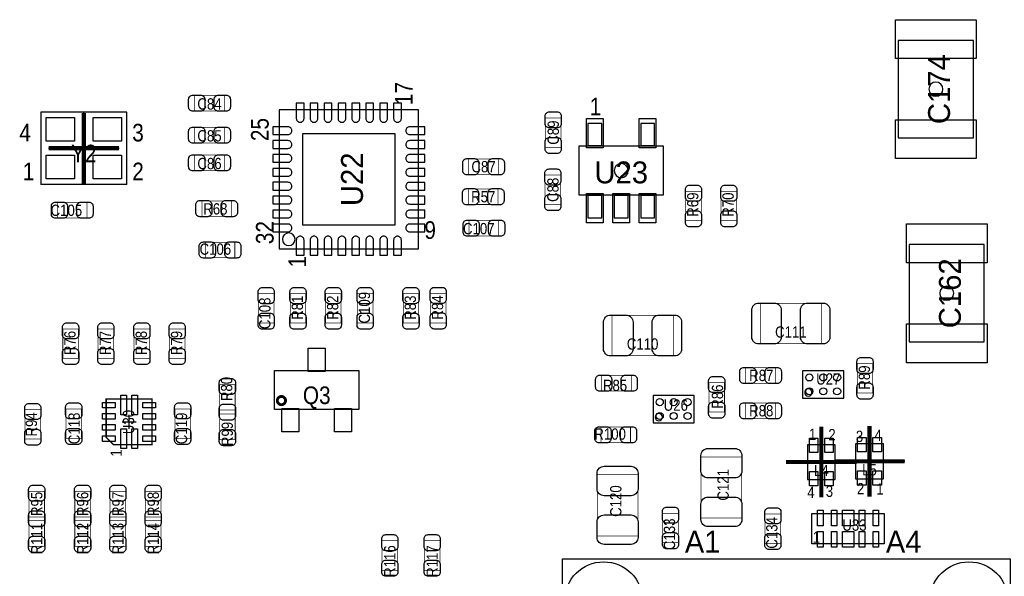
# Model space of a CAD drawing. Extents: x 0 to 170, y -5 to 120.
# Tile 7 of 13: x 96 to 131, y 18 to 38. Entities that reach past the tile are written whole.
import ezdxf
from ezdxf.enums import TextEntityAlignment as Align

# ---------------------------------------------------------------- set-up
doc = ezdxf.new("R2010")
doc.units = 0
for name, color, linetype in [('PG_ASSEMBLY_TOP', 140, 'CONTINUOUS'), ('PG_BODY_CENTER', 211, 'CONTINUOUS'), ('PIN_TOP', 160, 'CONTINUOUS'), ('RD_ASSEMBLY_TOP', 140, 'CONTINUOUS')]:
    doc.layers.add(name, color=color, linetype=linetype)

msp = doc.modelspace()

# ---------------------------------------------------------------- linework, layer by layer
at = {"layer": 'PG_ASSEMBLY_TOP'}
for points in [[(127.51181, 36.816792), (127.51181, 33.316672), (130.21183, 33.316672), (130.21183, 36.816792)], [(116.3447, 33.835594), (116.3447, 33.035494), (116.844572, 33.035494), (116.844572, 33.835594)], [(118.24462, 33.835594), (118.24462, 33.035494), (118.744492, 33.035494), (118.744492, 33.835594)], [(116.3447, 31.23565), (116.3447, 30.43555), (116.844572, 30.43555), (116.844572, 31.23565)], [(117.29466, 31.23565), (117.29466, 30.43555), (117.794532, 30.43555), (117.794532, 31.23565)], [(118.24462, 31.23565), (118.24462, 30.43555), (118.744492, 30.43555), (118.744492, 31.23565)], [(130.60299, 25.972008), (130.60299, 29.472128), (127.90297, 29.472128), (127.90297, 25.972008)], [(105.071926, 23.542244), (105.071926, 24.942292), (108.111798, 24.942292), (108.111798, 23.542244)], [(124.404628, 18.70329), (124.404628, 19.80311), (127.004572, 19.80311), (127.004572, 18.70329)]]:
    msp.add_lwpolyline(points, close=True, dxfattribs=at)
for points, const_width in [([(103.265478, 34.841942), (103.265478, 34.282126), (102.205282, 34.282126), (102.205282, 34.841942), (103.265478, 34.841942)], 0.024892), ([(114.818668, 34.032698), (115.378484, 34.032698), (115.378484, 32.972502), (114.818668, 32.972502), (114.818668, 34.032698)], 0.024892), ([(103.265478, 33.692592), (103.265478, 33.132776), (102.205282, 33.132776), (102.205282, 33.692592), (103.265478, 33.692592)], 0.024892), ([(103.265478, 32.695642), (103.265478, 32.135826), (102.205282, 32.135826), (102.205282, 32.695642), (103.265478, 32.695642)], 0.024892), ([(112.061752, 31.996888), (112.061752, 32.556704), (113.121948, 32.556704), (113.121948, 31.996888), (112.061752, 31.996888)], 0.024892), ([(115.367308, 30.915102), (114.807492, 30.915102), (114.807492, 31.975298), (115.367308, 31.975298), (115.367308, 30.915102)], 0.024892), ([(113.110518, 31.476442), (113.110518, 30.916626), (112.050322, 30.916626), (112.050322, 31.476442), (113.110518, 31.476442)], 0.024892), ([(119.862092, 31.391098), (120.421908, 31.391098), (120.421908, 30.330902), (119.862092, 30.330902), (119.862092, 31.391098)], 0.024892), ([(121.132092, 31.391098), (121.691908, 31.391098), (121.691908, 30.330902), (121.132092, 30.330902), (121.132092, 31.391098)], 0.024892), ([(97.266252, 30.432248), (97.266252, 30.992064), (98.326448, 30.992064), (98.326448, 30.432248), (97.266252, 30.432248)], 0.024892), ([(103.520748, 31.047944), (103.520748, 30.488128), (102.460552, 30.488128), (102.460552, 31.047944), (103.520748, 31.047944)], 0.024892), ([(112.074452, 29.785056), (112.074452, 30.344872), (113.134648, 30.344872), (113.134648, 29.785056), (112.074452, 29.785056)], 0.024892), ([(103.646478, 29.558742), (103.646478, 28.998926), (102.586282, 28.998926), (102.586282, 29.558742), (103.646478, 29.558742)], 0.024892), ([(104.495092, 27.708098), (105.054908, 27.708098), (105.054908, 26.647902), (104.495092, 26.647902), (104.495092, 27.708098)], 0.024892), ([(106.197908, 26.647902), (105.638092, 26.647902), (105.638092, 27.708098), (106.197908, 27.708098), (106.197908, 26.647902)], 0.024892), ([(106.908092, 27.708098), (107.467908, 27.708098), (107.467908, 26.647902), (106.908092, 26.647902), (106.908092, 27.708098)], 0.024892), ([(108.051092, 27.708098), (108.610908, 27.708098), (108.610908, 26.647902), (108.051092, 26.647902), (108.051092, 27.708098)], 0.024892), ([(109.702092, 27.708098), (110.261908, 27.708098), (110.261908, 26.647902), (109.702092, 26.647902), (109.702092, 27.708098)], 0.024892), ([(110.681008, 27.715718), (111.240824, 27.715718), (111.240824, 26.655522), (110.681008, 26.655522), (110.681008, 27.715718)], 0.024892), ([(124.747274, 27.36342), (124.747274, 25.903428), (122.547126, 25.903428), (122.547126, 27.36342), (124.747274, 27.36342)], 0.024892), ([(119.413274, 26.93162), (119.413274, 25.471628), (117.213126, 25.471628), (117.213126, 26.93162), (119.413274, 26.93162)], 0.024892), ([(98.019108, 25.377902), (97.459292, 25.377902), (97.459292, 26.438098), (98.019108, 26.438098), (98.019108, 25.377902)], 0.024892), ([(98.729292, 26.438098), (99.289108, 26.438098), (99.289108, 25.377902), (98.729292, 25.377902), (98.729292, 26.438098)], 0.024892), ([(100.584508, 25.377902), (100.024692, 25.377902), (100.024692, 26.438098), (100.584508, 26.438098), (100.584508, 25.377902)], 0.024892), ([(101.294692, 26.438098), (101.854508, 26.438098), (101.854508, 25.377902), (101.294692, 25.377902), (101.294692, 26.438098)], 0.024892), ([(126.593092, 24.133302), (126.033276, 24.133302), (126.033276, 25.193498), (126.593092, 25.193498), (126.593092, 24.133302)], 0.024892), ([(123.085098, 25.044908), (123.085098, 24.485092), (122.024902, 24.485092), (122.024902, 25.044908), (123.085098, 25.044908)], 0.024892), ([(103.098092, 24.437086), (103.657908, 24.437086), (103.657908, 23.37689), (103.098092, 23.37689), (103.098092, 24.437086)], 0.024892), ([(117.903498, 24.764492), (117.903498, 24.204676), (116.843302, 24.204676), (116.843302, 24.764492), (117.903498, 24.764492)], 0.024892), ([(121.259092, 23.447502), (120.699276, 23.447502), (120.699276, 24.507698), (121.259092, 24.507698), (121.259092, 23.447502)], 0.024892), ([(100.667312, 23.92045), (99.017328, 23.92045), (99.017328, 22.535134), (99.281996, 22.270466), (100.667312, 22.270466), (100.667312, 23.92045)], 0.0508), ([(123.085098, 23.774908), (123.085098, 23.215092), (122.024902, 23.215092), (122.024902, 23.774908), (123.085098, 23.774908)], 0.024892), ([(96.09709, 23.535132), (96.656906, 23.535132), (96.656906, 22.474936), (96.09709, 22.474936), (96.09709, 23.535132)], 0.024892), ([(98.130106, 22.500336), (97.57029, 22.500336), (97.57029, 23.560532), (98.130106, 23.560532), (98.130106, 22.500336)], 0.024892), ([(102.049834, 22.500336), (101.490018, 22.500336), (101.490018, 23.560532), (102.049834, 23.560532), (102.049834, 22.500336)], 0.024892), ([(103.657908, 22.456902), (103.098092, 22.456902), (103.098092, 23.517098), (103.657908, 23.517098), (103.657908, 22.456902)], 0.024892), ([(117.878098, 22.910292), (117.878098, 22.350476), (116.817902, 22.350476), (116.817902, 22.910292), (117.878098, 22.910292)], 0.024892), ([(121.87682, 19.631406), (120.416828, 19.631406), (120.416828, 21.831554), (121.87682, 21.831554), (121.87682, 19.631406)], 0.024892), ([(118.14302, 18.991326), (116.683028, 18.991326), (116.683028, 21.191474), (118.14302, 21.191474), (118.14302, 18.991326)], 0.024892), ([(96.240092, 20.596098), (96.799908, 20.596098), (96.799908, 19.535902), (96.240092, 19.535902), (96.240092, 20.596098)], 0.024892), ([(97.891092, 20.596098), (98.450908, 20.596098), (98.450908, 19.535902), (97.891092, 19.535902), (97.891092, 20.596098)], 0.024892), ([(99.161092, 20.596098), (99.720908, 20.596098), (99.720908, 19.535902), (99.161092, 19.535902), (99.161092, 20.596098)], 0.024892), ([(100.431092, 20.596098), (100.990908, 20.596098), (100.990908, 19.535902), (100.431092, 19.535902), (100.431092, 20.596098)], 0.024892), ([(96.799908, 18.615914), (96.240092, 18.615914), (96.240092, 19.67611), (96.799908, 19.67611), (96.799908, 18.615914)], 0.024892), ([(98.450908, 18.615914), (97.891092, 18.615914), (97.891092, 19.67611), (98.450908, 19.67611), (98.450908, 18.615914)], 0.024892), ([(99.720908, 18.615914), (99.161092, 18.615914), (99.161092, 19.67611), (99.720908, 19.67611), (99.720908, 18.615914)], 0.024892), ([(100.990908, 18.615914), (100.431092, 18.615914), (100.431092, 19.67611), (100.990908, 19.67611), (100.990908, 18.615914)], 0.024892), ([(119.597932, 18.748502), (119.038116, 18.748502), (119.038116, 19.808698), (119.597932, 19.808698), (119.597932, 18.748502)], 0.024892), ([(123.280932, 18.723102), (122.721116, 18.723102), (122.721116, 19.783298), (123.280932, 19.783298), (123.280932, 18.723102)], 0.024892), ([(108.940092, 18.818098), (109.499908, 18.818098), (109.499908, 17.757902), (108.940092, 17.757902), (108.940092, 18.818098)], 0.024892), ([(111.023908, 17.757902), (110.464092, 17.757902), (110.464092, 18.818098), (111.023908, 18.818098), (111.023908, 17.757902)], 0.024892)]:
    msp.add_lwpolyline(points, dxfattribs=dict(at, const_width=const_width))
for points in [[(96.66478, 34.241486), (96.66478, 31.640526)], [(99.76358, 34.241486), (96.66478, 34.241486)], [(99.76358, 31.640526), (99.76358, 34.241486)], [(110.2487, 29.322522), (110.2487, 34.326322), (105.2449, 34.326322), (105.2449, 29.322522), (110.2487, 29.322522)], [(116.01958, 33.010602), (116.01958, 31.260542), (119.069612, 31.260542), (119.069612, 33.010602), (116.01958, 33.010602)], [(99.76358, 31.640526), (96.66478, 31.640526)], [(125.550422, 23.95347), (125.550422, 24.933402), (124.070618, 24.933402), (124.070618, 23.95347), (125.550422, 23.95347)], [(120.170194, 23.06447), (120.170194, 24.044402), (118.69039, 24.044402), (118.69039, 23.06447), (120.170194, 23.06447)], [(124.24156, 21.024596), (125.24232, 21.024596), (125.24232, 22.274276), (124.24156, 22.274276), (124.24156, 21.024596)], [(126.9746, 22.299676), (125.97384, 22.299676), (125.97384, 21.049996), (126.9746, 21.049996), (126.9746, 22.299676)], [(115.432586, 0.395478), (115.432586, 18.165572), (131.53263, 18.165572), (131.53263, 0.395478), (115.432586, 0.395478)]]:
    msp.add_lwpolyline(points, dxfattribs=at)
msp.add_lwpolyline([(105.8164, 29.665422, 1), (105.3592, 29.665422, 1), (105.8164, 29.665422)], format="xyb", dxfattribs=at)
for points in [[(124.405644, 24.151336, 1), (124.143516, 24.151336, 1)], [(119.025416, 23.262336, 1), (118.763288, 23.262336, 1)]]:
    msp.add_lwpolyline(points, format="xyb", close=True, dxfattribs=at)
at = {"layer": 'PG_ASSEMBLY_TOP', "const_width": 0.1016}
msp.add_lwpolyline([(105.469944, 23.861268, 1), (105.17378, 23.861268, 1), (105.469944, 23.861268)], format="xyb", dxfattribs=at)
at = {"layer": 'PG_BODY_CENTER'}
for points in [[(129.11582, 35.066732, 1), (128.60782, 35.066732, 1)], [(117.798596, 32.135572, 1), (117.290596, 32.135572, 1)], [(129.50698, 27.722068, 1), (128.99898, 27.722068, 1)]]:
    msp.add_lwpolyline(points, format="xyb", close=True, dxfattribs=at)
at = {"layer": 'PG_BODY_CENTER', "const_width": 0.1524}
for points in [[(98.21418, 31.671006), (98.21418, 34.211006)], [(96.94418, 32.941006), (99.48418, 32.941006)], [(126.47422, 22.944836), (126.47422, 20.404836)], [(124.74194, 20.379436), (124.74194, 22.919436)], [(123.47194, 21.649436), (126.01194, 21.649436)], [(127.74422, 21.674836), (125.20422, 21.674836)]]:
    msp.add_lwpolyline(points, dxfattribs=at)
at = {"layer": 'PG_BODY_CENTER'}
for points in [[(98.21418, 31.671006), (98.21418, 34.211006)], [(96.94418, 32.941006), (99.48418, 32.941006)], [(99.58832, 23.095458), (100.09632, 23.095458)], [(99.84232, 22.841458), (99.84232, 23.349458)], [(124.74194, 20.379436), (124.74194, 22.919436)], [(126.47422, 22.944836), (126.47422, 20.404836)], [(123.47194, 21.649436), (126.01194, 21.649436)], [(127.74422, 21.674836), (125.20422, 21.674836)]]:
    msp.add_lwpolyline(points, dxfattribs=at)
at = {"layer": 'PIN_TOP'}
for points in [[(130.311779, 36.166806), (127.411861, 36.166806), (127.411861, 37.566854), (130.311779, 37.566854)], [(96.85782, 33.191196), (96.85782, 34.042096), (97.87382, 34.042096), (97.87382, 33.191196)], [(98.55454, 33.191196), (98.55454, 34.042096), (99.57054, 34.042096), (99.57054, 33.191196)], [(116.294662, 32.960564), (116.294662, 34.0106), (116.89461, 34.0106), (116.89461, 32.960564)], [(118.194582, 32.960564), (118.194582, 34.0106), (118.79453, 34.0106), (118.79453, 32.960564)], [(130.311779, 32.56661), (127.411861, 32.56661), (127.411861, 33.966658), (130.311779, 33.966658)], [(109.3978, 30.173422), (106.0958, 30.173422), (106.0958, 33.475422), (109.3978, 33.475422)], [(96.85782, 31.839916), (96.85782, 32.690816), (97.87382, 32.690816), (97.87382, 31.839916)], [(98.55454, 31.839916), (98.55454, 32.690816), (99.57054, 32.690816), (99.57054, 31.839916)], [(116.294662, 30.260544), (116.294662, 31.31058), (116.89461, 31.31058), (116.89461, 30.260544)], [(117.244622, 30.260544), (117.244622, 31.31058), (117.84457, 31.31058), (117.84457, 30.260544)], [(118.194582, 30.260544), (118.194582, 31.31058), (118.79453, 31.31058), (118.79453, 30.260544)], [(127.803021, 30.22219), (130.702939, 30.22219), (130.702939, 28.822142), (127.803021, 28.822142)], [(127.803021, 26.621994), (130.702939, 26.621994), (130.702939, 25.221946), (127.803021, 25.221946)], [(106.287062, 24.908002), (106.287062, 25.746202), (106.896662, 25.746202), (106.896662, 24.908002)], [(99.346004, 23.593806), (98.888804, 23.593806), (98.888804, 23.797006), (99.346004, 23.797006)], [(99.744022, 23.345394), (99.540822, 23.345394), (99.540822, 24.056594), (99.744022, 24.056594)], [(100.143818, 23.345394), (99.940618, 23.345394), (99.940618, 24.056594), (100.143818, 24.056594)], [(100.795836, 23.593806), (100.338636, 23.593806), (100.338636, 23.797006), (100.795836, 23.797006)], [(99.346004, 23.193756), (98.888804, 23.193756), (98.888804, 23.396956), (99.346004, 23.396956)], [(100.795836, 23.193756), (100.338636, 23.193756), (100.338636, 23.396956), (100.795836, 23.396956)], [(105.337102, 22.738334), (105.337102, 23.576534), (105.946702, 23.576534), (105.946702, 22.738334)], [(107.237022, 22.738334), (107.237022, 23.576534), (107.846622, 23.576534), (107.846622, 22.738334)], [(99.346004, 22.79396), (98.888804, 22.79396), (98.888804, 22.99716), (99.346004, 22.99716)], [(99.744022, 22.134322), (99.540822, 22.134322), (99.540822, 22.845522), (99.744022, 22.845522)], [(100.143818, 22.134322), (99.940618, 22.134322), (99.940618, 22.845522), (100.143818, 22.845522)], [(100.795836, 22.79396), (100.338636, 22.79396), (100.338636, 22.99716), (100.795836, 22.99716)], [(99.346004, 22.39391), (98.888804, 22.39391), (98.888804, 22.59711), (99.346004, 22.59711)], [(100.795836, 22.39391), (100.338636, 22.39391), (100.338636, 22.59711), (100.795836, 22.59711)], [(124.31522, 21.994876), (124.31522, 22.502876), (124.62002, 22.502876), (124.62002, 21.994876)], [(124.86386, 21.994876), (124.86386, 22.502876), (125.16866, 22.502876), (125.16866, 21.994876)], [(126.3523, 22.528276), (126.3523, 22.020276), (126.0475, 22.020276), (126.0475, 22.528276)], [(126.90094, 22.528276), (126.90094, 22.020276), (126.59614, 22.020276), (126.59614, 22.528276)], [(124.31522, 20.795996), (124.31522, 21.303996), (124.62002, 21.303996), (124.62002, 20.795996)], [(124.86386, 20.795996), (124.86386, 21.303996), (125.16866, 21.303996), (125.16866, 20.795996)], [(126.3523, 21.329396), (126.3523, 20.821396), (126.0475, 20.821396), (126.0475, 21.329396)], [(126.90094, 21.329396), (126.90094, 20.821396), (126.59614, 20.821396), (126.59614, 21.329396)], [(124.604526, 19.358864), (124.604526, 19.917664), (124.804424, 19.917664), (124.804424, 19.358864)], [(125.104398, 19.358864), (125.104398, 19.917664), (125.304296, 19.917664), (125.304296, 19.358864)], [(125.5014, 19.358864), (125.5014, 19.917664), (125.9078, 19.917664), (125.9078, 19.358864)], [(126.10465, 19.358864), (126.10465, 19.917664), (126.304548, 19.917664), (126.304548, 19.358864)], [(126.604522, 19.358864), (126.604522, 19.917664), (126.80442, 19.917664), (126.80442, 19.358864)], [(124.604526, 18.588736), (124.604526, 19.147536), (124.804424, 19.147536), (124.804424, 18.588736)], [(125.104398, 18.588736), (125.104398, 19.147536), (125.304296, 19.147536), (125.304296, 18.588736)], [(125.5014, 18.588736), (125.5014, 19.147536), (125.9078, 19.147536), (125.9078, 18.588736)], [(126.10465, 18.588736), (126.10465, 19.147536), (126.304548, 19.147536), (126.304548, 18.588736)], [(126.604522, 18.588736), (126.604522, 19.147536), (126.80442, 19.147536), (126.80442, 18.588736)]]:
    msp.add_lwpolyline(points, close=True, dxfattribs=at)
for points in [[(102.135432, 34.852102), (102.41534, 34.852102, -0.414846), (102.565454, 34.701988), (102.565454, 34.42208, -0.414846), (102.41534, 34.271966), (102.135432, 34.271966, -0.414846), (101.985318, 34.42208), (101.985318, 34.701988, -0.414846)], [(103.335328, 34.271966), (103.05542, 34.271966, -0.414846), (102.905306, 34.42208), (102.905306, 34.701988, -0.414846), (103.05542, 34.852102), (103.335328, 34.852102, -0.414846), (103.485442, 34.701988), (103.485442, 34.42208, -0.414846)], [(105.856786, 34.560002), (105.856786, 34.013902, 0.414214), (105.996486, 33.874202, 0.414214), (106.136186, 34.013902), (106.136186, 34.560002)], [(106.356912, 34.560002), (106.356912, 34.013902, 0.414214), (106.496612, 33.874202, 0.414214), (106.636312, 34.013902), (106.636312, 34.560002)], [(106.857038, 34.560002), (106.857038, 34.013902, 0.414214), (106.996738, 33.874202, 0.414214), (107.136438, 34.013902), (107.136438, 34.560002)], [(107.357164, 34.560002), (107.357164, 34.013902, 0.414214), (107.496864, 33.874202, 0.414214), (107.636564, 34.013902), (107.636564, 34.560002)], [(107.85729, 34.560002), (107.85729, 34.013902, 0.414214), (107.99699, 33.874202, 0.414214), (108.13669, 34.013902), (108.13669, 34.560002)], [(108.357416, 34.560002), (108.357416, 34.013902, 0.414214), (108.497116, 33.874202, 0.414214), (108.636816, 34.013902), (108.636816, 34.560002)], [(108.857542, 34.560002), (108.857542, 34.013902, 0.414214), (108.997242, 33.874202, 0.414214), (109.136942, 34.013902), (109.136942, 34.560002)], [(109.357668, 34.560002), (109.357668, 34.013902, 0.414214), (109.497368, 33.874202, 0.414214), (109.637068, 34.013902), (109.637068, 34.560002)], [(115.388644, 34.102548), (115.388644, 33.82264, -0.414846), (115.23853, 33.672526), (114.958622, 33.672526, -0.414846), (114.808508, 33.82264), (114.808508, 34.102548, -0.414846), (114.958622, 34.252662), (115.23853, 34.252662, -0.414846)], [(102.135432, 33.702752), (102.41534, 33.702752, -0.414846), (102.565454, 33.552638), (102.565454, 33.27273, -0.414846), (102.41534, 33.122616), (102.135432, 33.122616, -0.414846), (101.985318, 33.27273), (101.985318, 33.552638, -0.414846)], [(103.335328, 33.122616), (103.05542, 33.122616, -0.414846), (102.905306, 33.27273), (102.905306, 33.552638, -0.414846), (103.05542, 33.702752), (103.335328, 33.702752, -0.414846), (103.485442, 33.552638), (103.485442, 33.27273, -0.414846)], [(105.01122, 33.43529), (105.55732, 33.43529, 0.414214), (105.69702, 33.57499, 0.414214), (105.55732, 33.71469), (105.01122, 33.71469)], [(110.48238, 33.714436), (109.93628, 33.714436, 0.414214), (109.79658, 33.574736, 0.414214), (109.93628, 33.435036), (110.48238, 33.435036)], [(114.808508, 32.902652), (114.808508, 33.18256, -0.414846), (114.958622, 33.332674), (115.23853, 33.332674, -0.414846), (115.388644, 33.18256), (115.388644, 32.902652, -0.414846), (115.23853, 32.752538), (114.958622, 32.752538, -0.414846)], [(105.01122, 32.935164), (105.55732, 32.935164, 0.414214), (105.69702, 33.074864, 0.414214), (105.55732, 33.214564), (105.01122, 33.214564)], [(110.48238, 33.21431), (109.93628, 33.21431, 0.414214), (109.79658, 33.07461, 0.414214), (109.93628, 32.93491), (110.48238, 32.93491)], [(102.135432, 32.705802), (102.41534, 32.705802, -0.414846), (102.565454, 32.555688), (102.565454, 32.27578, -0.414846), (102.41534, 32.125666), (102.135432, 32.125666, -0.414846), (101.985318, 32.27578), (101.985318, 32.555688, -0.414846)], [(103.335328, 32.125666), (103.05542, 32.125666, -0.414846), (102.905306, 32.27578), (102.905306, 32.555688, -0.414846), (103.05542, 32.705802), (103.335328, 32.705802, -0.414846), (103.485442, 32.555688), (103.485442, 32.27578, -0.414846)], [(105.01122, 32.435038), (105.55732, 32.435038, 0.414214), (105.69702, 32.574738, 0.414214), (105.55732, 32.714438), (105.01122, 32.714438)], [(110.48238, 32.714184), (109.93628, 32.714184, 0.414214), (109.79658, 32.574484, 0.414214), (109.93628, 32.434784), (110.48238, 32.434784)], [(111.991902, 32.566864), (112.27181, 32.566864, -0.414846), (112.421924, 32.41675), (112.421924, 32.136842, -0.414846), (112.27181, 31.986728), (111.991902, 31.986728, -0.414846), (111.841788, 32.136842), (111.841788, 32.41675, -0.414846)], [(113.191798, 31.986728), (112.91189, 31.986728, -0.414846), (112.761776, 32.136842), (112.761776, 32.41675, -0.414846), (112.91189, 32.566864), (113.191798, 32.566864, -0.414846), (113.341912, 32.41675), (113.341912, 32.136842, -0.414846)], [(105.01122, 31.934912), (105.55732, 31.934912, 0.414214), (105.69702, 32.074612, 0.414214), (105.55732, 32.214312), (105.01122, 32.214312)], [(110.48238, 32.214058), (109.93628, 32.214058, 0.414214), (109.79658, 32.074358, 0.414214), (109.93628, 31.934658), (110.48238, 31.934658)], [(115.377468, 32.045148), (115.377468, 31.76524, -0.414846), (115.227354, 31.615126), (114.947446, 31.615126, -0.414846), (114.797332, 31.76524), (114.797332, 32.045148, -0.414846), (114.947446, 32.195262), (115.227354, 32.195262, -0.414846)], [(105.01122, 31.434786), (105.55732, 31.434786, 0.414214), (105.69702, 31.574486, 0.414214), (105.55732, 31.714186), (105.01122, 31.714186)], [(110.48238, 31.713932), (109.93628, 31.713932, 0.414214), (109.79658, 31.574232, 0.414214), (109.93628, 31.434532), (110.48238, 31.434532)], [(120.432068, 31.460948), (120.432068, 31.18104, -0.414846), (120.281954, 31.030926), (120.002046, 31.030926, -0.414846), (119.851932, 31.18104), (119.851932, 31.460948, -0.414846), (120.002046, 31.611062), (120.281954, 31.611062, -0.414846)], [(121.702068, 31.460948), (121.702068, 31.18104, -0.414846), (121.551954, 31.030926), (121.272046, 31.030926, -0.414846), (121.121932, 31.18104), (121.121932, 31.460948, -0.414846), (121.272046, 31.611062), (121.551954, 31.611062, -0.414846)], [(105.01122, 30.93466), (105.55732, 30.93466, 0.414214), (105.69702, 31.07436, 0.414214), (105.55732, 31.21406), (105.01122, 31.21406)], [(110.48238, 31.213806), (109.93628, 31.213806, 0.414214), (109.79658, 31.074106, 0.414214), (109.93628, 30.934406), (110.48238, 30.934406)], [(111.980472, 31.486602), (112.26038, 31.486602, -0.414846), (112.410494, 31.336488), (112.410494, 31.05658, -0.414846), (112.26038, 30.906466), (111.980472, 30.906466, -0.414846), (111.830358, 31.05658), (111.830358, 31.336488, -0.414846)], [(113.180368, 30.906466), (112.90046, 30.906466, -0.414846), (112.750346, 31.05658), (112.750346, 31.336488, -0.414846), (112.90046, 31.486602), (113.180368, 31.486602, -0.414846), (113.330482, 31.336488), (113.330482, 31.05658, -0.414846)], [(114.797332, 30.845252), (114.797332, 31.12516, -0.414846), (114.947446, 31.275274), (115.227354, 31.275274, -0.414846), (115.377468, 31.12516), (115.377468, 30.845252, -0.414846), (115.227354, 30.695138), (114.947446, 30.695138, -0.414846)], [(97.196402, 31.002224), (97.47631, 31.002224, -0.414846), (97.626424, 30.85211), (97.626424, 30.572202, -0.414846), (97.47631, 30.422088), (97.196402, 30.422088, -0.414846), (97.046288, 30.572202), (97.046288, 30.85211, -0.414846)], [(98.396298, 30.422088), (98.11639, 30.422088, -0.414846), (97.966276, 30.572202), (97.966276, 30.85211, -0.414846), (98.11639, 31.002224), (98.396298, 31.002224, -0.414846), (98.546412, 30.85211), (98.546412, 30.572202, -0.414846)], [(102.390702, 31.058104), (102.67061, 31.058104, -0.414846), (102.820724, 30.90799), (102.820724, 30.628082, -0.414846), (102.67061, 30.477968), (102.390702, 30.477968, -0.414846), (102.240588, 30.628082), (102.240588, 30.90799, -0.414846)], [(103.590598, 30.477968), (103.31069, 30.477968, -0.414846), (103.160576, 30.628082), (103.160576, 30.90799, -0.414846), (103.31069, 31.058104), (103.590598, 31.058104, -0.414846), (103.740712, 30.90799), (103.740712, 30.628082, -0.414846)], [(105.01122, 30.434534), (105.55732, 30.434534, 0.414214), (105.69702, 30.574234, 0.414214), (105.55732, 30.713934), (105.01122, 30.713934)], [(110.48238, 30.71368), (109.93628, 30.71368, 0.414214), (109.79658, 30.57398, 0.414214), (109.93628, 30.43428), (110.48238, 30.43428)], [(119.851932, 30.261052), (119.851932, 30.54096, -0.414846), (120.002046, 30.691074), (120.281954, 30.691074, -0.414846), (120.432068, 30.54096), (120.432068, 30.261052, -0.414846), (120.281954, 30.110938), (120.002046, 30.110938, -0.414846)], [(121.121932, 30.261052), (121.121932, 30.54096, -0.414846), (121.272046, 30.691074), (121.551954, 30.691074, -0.414846), (121.702068, 30.54096), (121.702068, 30.261052, -0.414846), (121.551954, 30.110938), (121.272046, 30.110938, -0.414846)], [(105.01122, 29.934408), (105.55732, 29.934408, 0.414214), (105.69702, 30.074108, 0.414214), (105.55732, 30.213808), (105.01122, 30.213808)], [(110.48238, 30.213554), (109.93628, 30.213554, 0.414214), (109.79658, 30.073854, 0.414214), (109.93628, 29.934154), (110.48238, 29.934154)], [(112.004602, 30.355032), (112.28451, 30.355032, -0.414846), (112.434624, 30.204918), (112.434624, 29.92501, -0.414846), (112.28451, 29.774896), (112.004602, 29.774896, -0.414846), (111.854488, 29.92501), (111.854488, 30.204918, -0.414846)], [(113.204498, 29.774896), (112.92459, 29.774896, -0.414846), (112.774476, 29.92501), (112.774476, 30.204918, -0.414846), (112.92459, 30.355032), (113.204498, 30.355032, -0.414846), (113.354612, 30.204918), (113.354612, 29.92501, -0.414846)], [(106.135932, 29.088842), (106.135932, 29.634942, 0.414214), (105.996232, 29.774642, 0.414214), (105.856532, 29.634942), (105.856532, 29.088842)], [(106.636058, 29.088842), (106.636058, 29.634942, 0.414214), (106.496358, 29.774642, 0.414214), (106.356658, 29.634942), (106.356658, 29.088842)], [(107.136184, 29.088842), (107.136184, 29.634942, 0.414214), (106.996484, 29.774642, 0.414214), (106.856784, 29.634942), (106.856784, 29.088842)], [(107.63631, 29.088842), (107.63631, 29.634942, 0.414214), (107.49661, 29.774642, 0.414214), (107.35691, 29.634942), (107.35691, 29.088842)], [(108.136436, 29.088842), (108.136436, 29.634942, 0.414214), (107.996736, 29.774642, 0.414214), (107.857036, 29.634942), (107.857036, 29.088842)], [(108.636562, 29.088842), (108.636562, 29.634942, 0.414214), (108.496862, 29.774642, 0.414214), (108.357162, 29.634942), (108.357162, 29.088842)], [(109.136688, 29.088842), (109.136688, 29.634942, 0.414214), (108.996988, 29.774642, 0.414214), (108.857288, 29.634942), (108.857288, 29.088842)], [(109.636814, 29.088842), (109.636814, 29.634942, 0.414214), (109.497114, 29.774642, 0.414214), (109.357414, 29.634942), (109.357414, 29.088842)], [(102.516432, 29.568902), (102.79634, 29.568902, -0.414846), (102.946454, 29.418788), (102.946454, 29.13888, -0.414846), (102.79634, 28.988766), (102.516432, 28.988766, -0.414846), (102.366318, 29.13888), (102.366318, 29.418788, -0.414846)], [(103.716328, 28.988766), (103.43642, 28.988766, -0.414846), (103.286306, 29.13888), (103.286306, 29.418788, -0.414846), (103.43642, 29.568902), (103.716328, 29.568902, -0.414846), (103.866442, 29.418788), (103.866442, 29.13888, -0.414846)], [(105.065068, 27.777948), (105.065068, 27.49804, -0.414846), (104.914954, 27.347926), (104.635046, 27.347926, -0.414846), (104.484932, 27.49804), (104.484932, 27.777948, -0.414846), (104.635046, 27.928062), (104.914954, 27.928062, -0.414846)], [(106.208068, 27.777948), (106.208068, 27.49804, -0.414846), (106.057954, 27.347926), (105.778046, 27.347926, -0.414846), (105.627932, 27.49804), (105.627932, 27.777948, -0.414846), (105.778046, 27.928062), (106.057954, 27.928062, -0.414846)], [(107.478068, 27.777948), (107.478068, 27.49804, -0.414846), (107.327954, 27.347926), (107.048046, 27.347926, -0.414846), (106.897932, 27.49804), (106.897932, 27.777948, -0.414846), (107.048046, 27.928062), (107.327954, 27.928062, -0.414846)], [(108.621068, 27.777948), (108.621068, 27.49804, -0.414846), (108.470954, 27.347926), (108.191046, 27.347926, -0.414846), (108.040932, 27.49804), (108.040932, 27.777948, -0.414846), (108.191046, 27.928062), (108.470954, 27.928062, -0.414846)], [(110.272068, 27.777948), (110.272068, 27.49804, -0.414846), (110.121954, 27.347926), (109.842046, 27.347926, -0.414846), (109.691932, 27.49804), (109.691932, 27.777948, -0.414846), (109.842046, 27.928062), (110.121954, 27.928062, -0.414846)], [(111.250984, 27.785568), (111.250984, 27.50566, -0.414846), (111.10087, 27.355546), (110.820962, 27.355546, -0.414846), (110.670848, 27.50566), (110.670848, 27.785568, -0.414846), (110.820962, 27.935682), (111.10087, 27.935682, -0.414846)], [(122.492262, 27.3685), (123.052078, 27.3685, -0.414709), (123.302268, 27.11831), (123.302268, 26.148538, -0.414709), (123.052078, 25.898348), (122.492262, 25.898348, -0.414709), (122.242072, 26.148538), (122.242072, 27.11831, -0.414709)], [(124.802138, 25.898348), (124.242322, 25.898348, -0.414709), (123.992132, 26.148538), (123.992132, 27.11831, -0.414709), (124.242322, 27.3685), (124.802138, 27.3685, -0.414709), (125.052328, 27.11831), (125.052328, 26.148538, -0.414709)], [(104.484932, 26.578052), (104.484932, 26.85796, -0.414846), (104.635046, 27.008074), (104.914954, 27.008074, -0.414846), (105.065068, 26.85796), (105.065068, 26.578052, -0.414846), (104.914954, 26.427938), (104.635046, 26.427938, -0.414846)], [(105.627932, 26.578052), (105.627932, 26.85796, -0.414846), (105.778046, 27.008074), (106.057954, 27.008074, -0.414846), (106.208068, 26.85796), (106.208068, 26.578052, -0.414846), (106.057954, 26.427938), (105.778046, 26.427938, -0.414846)], [(106.897932, 26.578052), (106.897932, 26.85796, -0.414846), (107.048046, 27.008074), (107.327954, 27.008074, -0.414846), (107.478068, 26.85796), (107.478068, 26.578052, -0.414846), (107.327954, 26.427938), (107.048046, 26.427938, -0.414846)], [(108.040932, 26.578052), (108.040932, 26.85796, -0.414846), (108.191046, 27.008074), (108.470954, 27.008074, -0.414846), (108.621068, 26.85796), (108.621068, 26.578052, -0.414846), (108.470954, 26.427938), (108.191046, 26.427938, -0.414846)], [(109.691932, 26.578052), (109.691932, 26.85796, -0.414846), (109.842046, 27.008074), (110.121954, 27.008074, -0.414846), (110.272068, 26.85796), (110.272068, 26.578052, -0.414846), (110.121954, 26.427938), (109.842046, 26.427938, -0.414846)], [(110.670848, 26.585672), (110.670848, 26.86558, -0.414846), (110.820962, 27.015694), (111.10087, 27.015694, -0.414846), (111.250984, 26.86558), (111.250984, 26.585672, -0.414846), (111.10087, 26.435558), (110.820962, 26.435558, -0.414846)], [(117.158262, 26.9367), (117.718078, 26.9367, -0.414709), (117.968268, 26.68651), (117.968268, 25.716738, -0.414709), (117.718078, 25.466548), (117.158262, 25.466548, -0.414709), (116.908072, 25.716738), (116.908072, 26.68651, -0.414709)], [(119.468138, 25.466548), (118.908322, 25.466548, -0.414709), (118.658132, 25.716738), (118.658132, 26.68651, -0.414709), (118.908322, 26.9367), (119.468138, 26.9367, -0.414709), (119.718328, 26.68651), (119.718328, 25.716738, -0.414709)], [(98.029268, 26.507948), (98.029268, 26.22804, -0.414846), (97.879154, 26.077926), (97.599246, 26.077926, -0.414846), (97.449132, 26.22804), (97.449132, 26.507948, -0.414846), (97.599246, 26.658062), (97.879154, 26.658062, -0.414846)], [(99.299268, 26.507948), (99.299268, 26.22804, -0.414846), (99.149154, 26.077926), (98.869246, 26.077926, -0.414846), (98.719132, 26.22804), (98.719132, 26.507948, -0.414846), (98.869246, 26.658062), (99.149154, 26.658062, -0.414846)], [(100.594668, 26.507948), (100.594668, 26.22804, -0.414846), (100.444554, 26.077926), (100.164646, 26.077926, -0.414846), (100.014532, 26.22804), (100.014532, 26.507948, -0.414846), (100.164646, 26.658062), (100.444554, 26.658062, -0.414846)], [(101.864668, 26.507948), (101.864668, 26.22804, -0.414846), (101.714554, 26.077926), (101.434646, 26.077926, -0.414846), (101.284532, 26.22804), (101.284532, 26.507948, -0.414846), (101.434646, 26.658062), (101.714554, 26.658062, -0.414846)], [(97.449132, 25.308052), (97.449132, 25.58796, -0.414846), (97.599246, 25.738074), (97.879154, 25.738074, -0.414846), (98.029268, 25.58796), (98.029268, 25.308052, -0.414846), (97.879154, 25.157938), (97.599246, 25.157938, -0.414846)], [(98.719132, 25.308052), (98.719132, 25.58796, -0.414846), (98.869246, 25.738074), (99.149154, 25.738074, -0.414846), (99.299268, 25.58796), (99.299268, 25.308052, -0.414846), (99.149154, 25.157938), (98.869246, 25.157938, -0.414846)], [(100.014532, 25.308052), (100.014532, 25.58796, -0.414846), (100.164646, 25.738074), (100.444554, 25.738074, -0.414846), (100.594668, 25.58796), (100.594668, 25.308052, -0.414846), (100.444554, 25.157938), (100.164646, 25.157938, -0.414846)], [(101.284532, 25.308052), (101.284532, 25.58796, -0.414846), (101.434646, 25.738074), (101.714554, 25.738074, -0.414846), (101.864668, 25.58796), (101.864668, 25.308052, -0.414846), (101.714554, 25.157938), (101.434646, 25.157938, -0.414846)], [(126.603252, 25.263348), (126.603252, 24.98344, -0.414846), (126.453138, 24.833326), (126.17323, 24.833326, -0.414846), (126.023116, 24.98344), (126.023116, 25.263348, -0.414846), (126.17323, 25.413462), (126.453138, 25.413462, -0.414846)], [(121.955052, 25.055068), (122.23496, 25.055068, -0.414846), (122.385074, 24.904954), (122.385074, 24.625046, -0.414846), (122.23496, 24.474932), (121.955052, 24.474932, -0.414846), (121.804938, 24.625046), (121.804938, 24.904954, -0.414846)], [(123.154948, 24.474932), (122.87504, 24.474932, -0.414846), (122.724926, 24.625046), (122.724926, 24.904954, -0.414846), (122.87504, 25.055068), (123.154948, 25.055068, -0.414846), (123.305062, 24.904954), (123.305062, 24.625046, -0.414846)], [(103.668068, 24.506936), (103.668068, 24.227028, -0.414846), (103.517954, 24.076914), (103.238046, 24.076914, -0.414846), (103.087932, 24.227028), (103.087932, 24.506936, -0.414846), (103.238046, 24.65705), (103.517954, 24.65705, -0.414846)], [(116.773452, 24.774652), (117.05336, 24.774652, -0.414846), (117.203474, 24.624538), (117.203474, 24.34463, -0.414846), (117.05336, 24.194516), (116.773452, 24.194516, -0.414846), (116.623338, 24.34463), (116.623338, 24.624538, -0.414846)], [(117.973348, 24.194516), (117.69344, 24.194516, -0.414846), (117.543326, 24.34463), (117.543326, 24.624538, -0.414846), (117.69344, 24.774652), (117.973348, 24.774652, -0.414846), (118.123462, 24.624538), (118.123462, 24.34463, -0.414846)], [(121.269252, 24.577548), (121.269252, 24.29764, -0.414846), (121.119138, 24.147526), (120.83923, 24.147526, -0.414846), (120.689116, 24.29764), (120.689116, 24.577548, -0.414846), (120.83923, 24.727662), (121.119138, 24.727662, -0.414846)], [(126.023116, 24.063452), (126.023116, 24.34336, -0.414846), (126.17323, 24.493474), (126.453138, 24.493474, -0.414846), (126.603252, 24.34336), (126.603252, 24.063452, -0.414846), (126.453138, 23.913338), (126.17323, 23.913338, -0.414846)], [(96.667066, 23.604982), (96.667066, 23.325074, -0.414846), (96.516952, 23.17496), (96.237044, 23.17496, -0.414846), (96.08693, 23.325074), (96.08693, 23.604982, -0.414846), (96.237044, 23.755096), (96.516952, 23.755096, -0.414846)], [(98.140266, 23.630382), (98.140266, 23.350474, -0.414846), (97.990152, 23.20036), (97.710244, 23.20036, -0.414846), (97.56013, 23.350474), (97.56013, 23.630382, -0.414846), (97.710244, 23.780496), (97.990152, 23.780496, -0.414846)], [(102.059994, 23.630382), (102.059994, 23.350474, -0.414846), (101.90988, 23.20036), (101.629972, 23.20036, -0.414846), (101.479858, 23.350474), (101.479858, 23.630382, -0.414846), (101.629972, 23.780496), (101.90988, 23.780496, -0.414846)], [(103.087932, 23.30704), (103.087932, 23.586948, -0.414846), (103.238046, 23.737062), (103.517954, 23.737062, -0.414846), (103.668068, 23.586948), (103.668068, 23.30704, -0.414846), (103.517954, 23.156926), (103.238046, 23.156926, -0.414846)], [(103.668068, 23.586948), (103.668068, 23.30704, -0.414846), (103.517954, 23.156926), (103.238046, 23.156926, -0.414846), (103.087932, 23.30704), (103.087932, 23.586948, -0.414846), (103.238046, 23.737062), (103.517954, 23.737062, -0.414846)], [(120.689116, 23.377652), (120.689116, 23.65756, -0.414846), (120.83923, 23.807674), (121.119138, 23.807674, -0.414846), (121.269252, 23.65756), (121.269252, 23.377652, -0.414846), (121.119138, 23.227538), (120.83923, 23.227538, -0.414846)], [(121.955052, 23.785068), (122.23496, 23.785068, -0.414846), (122.385074, 23.634954), (122.385074, 23.355046, -0.414846), (122.23496, 23.204932), (121.955052, 23.204932, -0.414846), (121.804938, 23.355046), (121.804938, 23.634954, -0.414846)], [(123.154948, 23.204932), (122.87504, 23.204932, -0.414846), (122.724926, 23.355046), (122.724926, 23.634954, -0.414846), (122.87504, 23.785068), (123.154948, 23.785068, -0.414846), (123.305062, 23.634954), (123.305062, 23.355046, -0.414846)], [(96.08693, 22.405086), (96.08693, 22.684994, -0.414846), (96.237044, 22.835108), (96.516952, 22.835108, -0.414846), (96.667066, 22.684994), (96.667066, 22.405086, -0.414846), (96.516952, 22.254972), (96.237044, 22.254972, -0.414846)], [(97.56013, 22.430486), (97.56013, 22.710394, -0.414846), (97.710244, 22.860508), (97.990152, 22.860508, -0.414846), (98.140266, 22.710394), (98.140266, 22.430486, -0.414846), (97.990152, 22.280372), (97.710244, 22.280372, -0.414846)], [(101.479858, 22.430486), (101.479858, 22.710394, -0.414846), (101.629972, 22.860508), (101.90988, 22.860508, -0.414846), (102.059994, 22.710394), (102.059994, 22.430486, -0.414846), (101.90988, 22.280372), (101.629972, 22.280372, -0.414846)], [(103.087932, 22.387052), (103.087932, 22.66696, -0.414846), (103.238046, 22.817074), (103.517954, 22.817074, -0.414846), (103.668068, 22.66696), (103.668068, 22.387052, -0.414846), (103.517954, 22.236938), (103.238046, 22.236938, -0.414846)], [(116.748052, 22.920452), (117.02796, 22.920452, -0.414846), (117.178074, 22.770338), (117.178074, 22.49043, -0.414846), (117.02796, 22.340316), (116.748052, 22.340316, -0.414846), (116.597938, 22.49043), (116.597938, 22.770338, -0.414846)], [(117.947948, 22.340316), (117.66804, 22.340316, -0.414846), (117.517926, 22.49043), (117.517926, 22.770338, -0.414846), (117.66804, 22.920452), (117.947948, 22.920452, -0.414846), (118.098062, 22.770338), (118.098062, 22.49043, -0.414846)], [(121.8819, 21.886418), (121.8819, 21.326602, -0.414709), (121.63171, 21.076412), (120.661938, 21.076412, -0.414709), (120.411748, 21.326602), (120.411748, 21.886418, -0.414709), (120.661938, 22.136608), (121.63171, 22.136608, -0.414709)], [(118.1481, 21.246338), (118.1481, 20.686522, -0.414709), (117.89791, 20.436332), (116.928138, 20.436332, -0.414709), (116.677948, 20.686522), (116.677948, 21.246338, -0.414709), (116.928138, 21.496528), (117.89791, 21.496528, -0.414709)], [(96.810068, 20.665948), (96.810068, 20.38604, -0.414846), (96.659954, 20.235926), (96.380046, 20.235926, -0.414846), (96.229932, 20.38604), (96.229932, 20.665948, -0.414846), (96.380046, 20.816062), (96.659954, 20.816062, -0.414846)], [(98.461068, 20.665948), (98.461068, 20.38604, -0.414846), (98.310954, 20.235926), (98.031046, 20.235926, -0.414846), (97.880932, 20.38604), (97.880932, 20.665948, -0.414846), (98.031046, 20.816062), (98.310954, 20.816062, -0.414846)], [(99.731068, 20.665948), (99.731068, 20.38604, -0.414846), (99.580954, 20.235926), (99.301046, 20.235926, -0.414846), (99.150932, 20.38604), (99.150932, 20.665948, -0.414846), (99.301046, 20.816062), (99.580954, 20.816062, -0.414846)], [(101.001068, 20.665948), (101.001068, 20.38604, -0.414846), (100.850954, 20.235926), (100.571046, 20.235926, -0.414846), (100.420932, 20.38604), (100.420932, 20.665948, -0.414846), (100.571046, 20.816062), (100.850954, 20.816062, -0.414846)], [(120.411748, 19.576542), (120.411748, 20.136358, -0.414709), (120.661938, 20.386548), (121.63171, 20.386548, -0.414709), (121.8819, 20.136358), (121.8819, 19.576542, -0.414709), (121.63171, 19.326352), (120.661938, 19.326352, -0.414709)], [(96.810068, 19.74596), (96.810068, 19.466052, -0.414846), (96.659954, 19.315938), (96.380046, 19.315938, -0.414846), (96.229932, 19.466052), (96.229932, 19.74596, -0.414846), (96.380046, 19.896074), (96.659954, 19.896074, -0.414846)], [(96.229932, 19.466052), (96.229932, 19.74596, -0.414846), (96.380046, 19.896074), (96.659954, 19.896074, -0.414846), (96.810068, 19.74596), (96.810068, 19.466052, -0.414846), (96.659954, 19.315938), (96.380046, 19.315938, -0.414846)], [(98.461068, 19.74596), (98.461068, 19.466052, -0.414846), (98.310954, 19.315938), (98.031046, 19.315938, -0.414846), (97.880932, 19.466052), (97.880932, 19.74596, -0.414846), (98.031046, 19.896074), (98.310954, 19.896074, -0.414846)], [(97.880932, 19.466052), (97.880932, 19.74596, -0.414846), (98.031046, 19.896074), (98.310954, 19.896074, -0.414846), (98.461068, 19.74596), (98.461068, 19.466052, -0.414846), (98.310954, 19.315938), (98.031046, 19.315938, -0.414846)], [(99.731068, 19.74596), (99.731068, 19.466052, -0.414846), (99.580954, 19.315938), (99.301046, 19.315938, -0.414846), (99.150932, 19.466052), (99.150932, 19.74596, -0.414846), (99.301046, 19.896074), (99.580954, 19.896074, -0.414846)], [(99.150932, 19.466052), (99.150932, 19.74596, -0.414846), (99.301046, 19.896074), (99.580954, 19.896074, -0.414846), (99.731068, 19.74596), (99.731068, 19.466052, -0.414846), (99.580954, 19.315938), (99.301046, 19.315938, -0.414846)], [(101.001068, 19.74596), (101.001068, 19.466052, -0.414846), (100.850954, 19.315938), (100.571046, 19.315938, -0.414846), (100.420932, 19.466052), (100.420932, 19.74596, -0.414846), (100.571046, 19.896074), (100.850954, 19.896074, -0.414846)], [(100.420932, 19.466052), (100.420932, 19.74596, -0.414846), (100.571046, 19.896074), (100.850954, 19.896074, -0.414846), (101.001068, 19.74596), (101.001068, 19.466052, -0.414846), (100.850954, 19.315938), (100.571046, 19.315938, -0.414846)], [(119.608092, 19.878548), (119.608092, 19.59864, -0.414846), (119.457978, 19.448526), (119.17807, 19.448526, -0.414846), (119.027956, 19.59864), (119.027956, 19.878548, -0.414846), (119.17807, 20.028662), (119.457978, 20.028662, -0.414846)], [(123.291092, 19.853148), (123.291092, 19.57324, -0.414846), (123.140978, 19.423126), (122.86107, 19.423126, -0.414846), (122.710956, 19.57324), (122.710956, 19.853148, -0.414846), (122.86107, 20.003262), (123.140978, 20.003262, -0.414846)], [(116.677948, 18.936462), (116.677948, 19.496278, -0.414709), (116.928138, 19.746468), (117.89791, 19.746468, -0.414709), (118.1481, 19.496278), (118.1481, 18.936462, -0.414709), (117.89791, 18.686272), (116.928138, 18.686272, -0.414709)], [(96.229932, 18.546064), (96.229932, 18.825972, -0.414846), (96.380046, 18.976086), (96.659954, 18.976086, -0.414846), (96.810068, 18.825972), (96.810068, 18.546064, -0.414846), (96.659954, 18.39595), (96.380046, 18.39595, -0.414846)], [(97.880932, 18.546064), (97.880932, 18.825972, -0.414846), (98.031046, 18.976086), (98.310954, 18.976086, -0.414846), (98.461068, 18.825972), (98.461068, 18.546064, -0.414846), (98.310954, 18.39595), (98.031046, 18.39595, -0.414846)], [(99.150932, 18.546064), (99.150932, 18.825972, -0.414846), (99.301046, 18.976086), (99.580954, 18.976086, -0.414846), (99.731068, 18.825972), (99.731068, 18.546064, -0.414846), (99.580954, 18.39595), (99.301046, 18.39595, -0.414846)], [(100.420932, 18.546064), (100.420932, 18.825972, -0.414846), (100.571046, 18.976086), (100.850954, 18.976086, -0.414846), (101.001068, 18.825972), (101.001068, 18.546064, -0.414846), (100.850954, 18.39595), (100.571046, 18.39595, -0.414846)], [(109.510068, 18.887948), (109.510068, 18.60804, -0.414846), (109.359954, 18.457926), (109.080046, 18.457926, -0.414846), (108.929932, 18.60804), (108.929932, 18.887948, -0.414846), (109.080046, 19.038062), (109.359954, 19.038062, -0.414846)], [(111.034068, 18.887948), (111.034068, 18.60804, -0.414846), (110.883954, 18.457926), (110.604046, 18.457926, -0.414846), (110.453932, 18.60804), (110.453932, 18.887948, -0.414846), (110.604046, 19.038062), (110.883954, 19.038062, -0.414846)], [(119.027956, 18.678652), (119.027956, 18.95856, -0.414846), (119.17807, 19.108674), (119.457978, 19.108674, -0.414846), (119.608092, 18.95856), (119.608092, 18.678652, -0.414846), (119.457978, 18.528538), (119.17807, 18.528538, -0.414846)], [(122.710956, 18.653252), (122.710956, 18.93316, -0.414846), (122.86107, 19.083274), (123.140978, 19.083274, -0.414846), (123.291092, 18.93316), (123.291092, 18.653252, -0.414846), (123.140978, 18.503138), (122.86107, 18.503138, -0.414846)], [(108.929932, 17.688052), (108.929932, 17.96796, -0.414846), (109.080046, 18.118074), (109.359954, 18.118074, -0.414846), (109.510068, 17.96796), (109.510068, 17.688052, -0.414846), (109.359954, 17.537938), (109.080046, 17.537938, -0.414846)], [(110.453932, 17.688052), (110.453932, 17.96796, -0.414846), (110.604046, 18.118074), (110.883954, 18.118074, -0.414846), (111.034068, 17.96796), (111.034068, 17.688052, -0.414846), (110.883954, 17.537938), (110.604046, 17.537938, -0.414846)]]:
    msp.add_lwpolyline(points, format="xyb", close=True, dxfattribs=at)
for centre, radius in [((124.310394, 24.693372), 0.127), ((124.81052, 24.693372), 0.127), ((125.310646, 24.693372), 0.127), ((124.310394, 24.1935), 0.127), ((124.81052, 24.1935), 0.127), ((125.310646, 24.1935), 0.127), ((118.930166, 23.804372), 0.127), ((119.430292, 23.804372), 0.127), ((119.930418, 23.804372), 0.127), ((118.930166, 23.3045), 0.127), ((119.430292, 23.3045), 0.127), ((119.930418, 23.3045), 0.127), ((116.912644, 16.655542), 1.403985), ((130.052572, 16.655542), 1.403985)]:
    msp.add_circle(centre, radius, dxfattribs=at)

# ---------------------------------------------------------------- texts
at = {"layer": 'PG_ASSEMBLY_TOP'}
for s, height, width, p in [('17', 0.635, 0.88, (110.0455, 34.4932)), ('25', 0.635, 0.88, (104.8639, 33.1978)), ('32', 0.635, 0.88, (105.0417, 29.4894)), ('1', 0.635, 0.88, (106.2101, 28.6512)), ('1', 0.4064, 0.875, (99.5807, 21.844))]:
    msp.add_text(s, height=height, rotation=90, dxfattribs=dict(at, width=width)).set_placement(p)
for s, height, width, p in [('1', 0.635, 0.88, (116.4082, 34.1249)), ('4', 0.635, 0.88, (95.89262, 33.184846)), ('3', 0.635, 0.88, (99.95662, 33.184846)), ('1', 0.635, 0.88, (96.01962, 31.787846)), ('2', 0.635, 0.88, (99.95662, 31.787846)), ('9', 0.635, 0.88, (110.4646, 29.6799)), ('1', 0.4064, 0.875, (124.2949, 22.441916)), ('2', 0.4064, 0.875, (124.9934, 22.431756)), ('3', 0.4064, 0.875, (125.984, 22.370796)), ('4', 0.4064, 0.875, (126.65202, 22.411436)), ('2', 0.4064, 0.875, (126.01956, 20.486116)), ('4', 0.4064, 0.875, (124.23394, 20.354036)), ('3', 0.4064, 0.875, (124.90196, 20.394676)), ('1', 0.4064, 0.875, (126.71806, 20.475956)), ('A1', 0.78994, 0.987138, (119.834406, 18.386806)), ('1', 0.4064, 0.875, (124.4346, 18.7452)), ('A4', 0.78994, 0.987138, (127.066294, 18.386806))]:
    msp.add_text(s, height=height, dxfattribs=dict(at, width=width)).set_placement(p)
at = {"layer": 'RD_ASSEMBLY_TOP'}
for s, p in [('C174', (129.36982, 35.066732)), ('U22', (108.2548, 31.824422)), ('C162', (129.76098, 27.722068))]:
    msp.add_text(s, height=0.7874, rotation=90, dxfattribs=at).set_placement(p, align=Align.CENTER)
for s, height, width, p in [('C84', 0.4064, 0.875, (102.73538, 34.333434)), ('C85', 0.4064, 0.875, (102.73538, 33.184084)), ('Y2', 0.635, 0.88, (98.21418, 32.433006)), ('C86', 0.4064, 0.875, (102.73538, 32.187134)), ('C87', 0.4064, 0.875, (112.59185, 32.073596)), ('R57', 0.4064, 0.875, (112.58042, 30.993334)), ('C105', 0.4064, 0.875, (97.5868, 30.5054)), ('R68', 0.4064, 0.875, (102.9462, 30.5562)), ('C107', 0.4064, 0.875, (112.4204, 29.845)), ('C106', 0.4064, 0.875, (102.9462, 29.1084)), ('C111', 0.4064, 0.875, (123.6472, 26.125424)), ('C110', 0.4064, 0.875, (118.3132, 25.693624)), ('R87', 0.4064, 0.875, (122.5804, 24.5618)), ('U27', 0.4064, 0.875, (124.9934, 24.4348)), ('R85', 0.4064, 0.875, (117.3226, 24.205184)), ('Q3', 0.635, 0.88, (106.591862, 23.734268)), ('U26', 0.4064, 0.875, (119.507, 23.495)), ('R88', 0.4064, 0.875, (122.5804, 23.2918)), ('R100', 0.4064, 0.875, (117.1448, 22.4536)), ('L4', 0.4064, 0.875, (124.74194, 21.141436)), ('L5', 0.4064, 0.875, (126.47422, 21.166836)), ('U33', 0.4064, 0.875, (125.9332, 19.177))]:
    msp.add_text(s, height=height, dxfattribs=dict(at, width=width)).set_placement(p, align=Align.CENTER)
at = {"layer": 'RD_ASSEMBLY_TOP', "width": 0.875}
for s, p in [('C89', (115.301776, 33.5026)), ('C88', (115.2906, 31.4452)), ('R69', (120.3198, 30.9118)), ('R70', (121.5898, 30.9118)), ('C109', (108.5088, 27.2034)), ('C108', (104.9274, 27.0002)), ('R81', (106.0958, 27.2034)), ('R82', (107.3658, 27.2034)), ('R83', (110.1598, 27.2034)), ('R84', (111.138716, 27.21102)), ('R76', (97.917, 25.9334)), ('R77', (99.187, 25.9334)), ('R78', (100.4824, 25.9334)), ('R79', (101.7524, 25.9334)), ('R89', (126.492, 24.6888)), ('R80', (103.554022, 24.277828)), ('R86', (121.2088, 24.003)), ('R94', (96.529398, 23.005034)), ('C118', (98.0694, 22.86)), ('U30', (100.0252, 23.0886)), ('C119', (101.9302, 22.86)), ('R99', (103.575866, 22.658578)), ('C121', (121.412, 20.828)), ('R96', (98.3742, 20.1422)), ('R97', (99.6442, 20.1422)), ('R98', (100.9142, 20.1422)), ('C120', (117.5512, 20.2438)), ('R95', (96.7232, 20.1422)), ('C133', (119.4816, 19.05)), ('C134', (123.1646, 19.1008)), ('R111', (96.7232, 18.892012)), ('R112', (98.3742, 18.892012)), ('R113', (99.6442, 18.892012)), ('R114', (100.9142, 18.892012)), ('R116', (109.4232, 18.0848)), ('R117', (110.9472, 18.0848))]:
    msp.add_text(s, height=0.4064, rotation=90, dxfattribs=at).set_placement(p, align=Align.CENTER)
at = {"layer": 'RD_ASSEMBLY_TOP'}
msp.add_text('U23', height=0.7874, dxfattribs=at).set_placement((117.544596, 31.67761), align=Align.CENTER)

doc.saveas('drawing.dxf')
